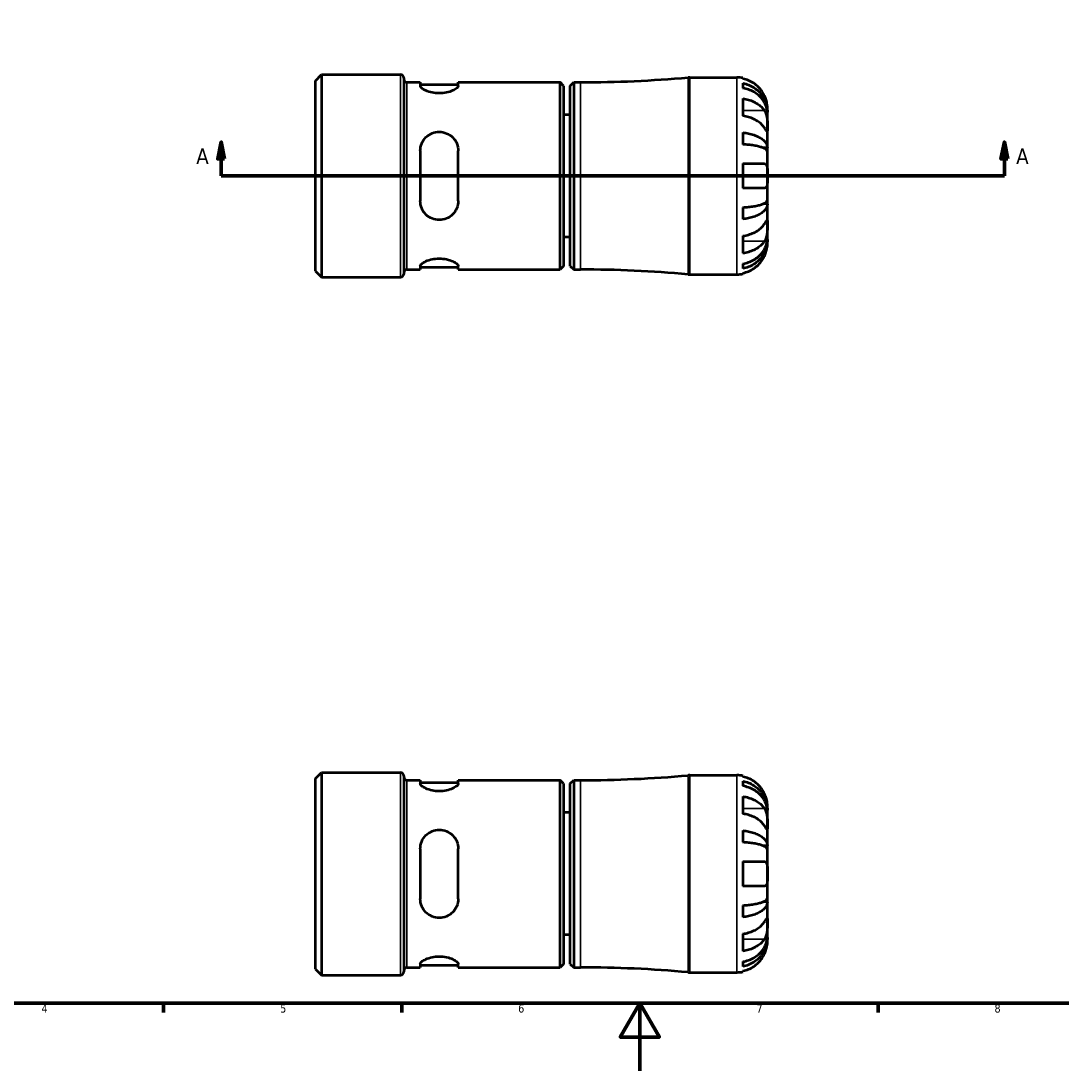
# Model space of a CAD drawing. Header units: millimetres. Extents: x -67 to 905, y -30 to 594.
# Tile 2 of 5: x 238 to 545, y 0 to 309. Entities that reach past the tile are written whole.
import ezdxf

# ---------------------------------------------------------------- set-up
doc = ezdxf.new("R2010")
doc.units = ezdxf.units.MM
for name, color, linetype, lineweight in [('Border (ANSI)', 7, 'Continuous', 70), ('Section Line (ANSI)', 7, 'Continuous', 70), ('Visible (ANSI)', 7, 'Continuous', 50), ('Visible Narrow (ANSI)', 7, 'Continuous', 35)]:
    doc.layers.add(name, color=color, linetype=linetype, lineweight=lineweight)
doc.styles.add('Label Text (ANSI)', font='tahoma.ttf')
doc.styles.add('Note Text (ANSI)', font='tahoma.ttf')

# ---------------------------------------------------------------- blocks, each defined once
blk = doc.blocks.new('Borders Default Border')
at = {"layer": 'Border (ANSI)'}
for p, q in [((280.33, 20), (280.33, 17.2)), ((350.42, 20), (350.42, 17.2)), ((490.58, 20), (490.58, 17.2))]:
    blk.add_line(p, q, dxfattribs=at)
at = {"layer": 'Border (ANSI)', "flags": 128}
for points in [[(20, 20), (20, 574), (821, 574), (821, 20), (20, 20)], [(420.5, 0), (420.5, 20), (414.73, 10), (426.27, 10), (420.5, 20)]]:
    blk.add_lwpolyline(points, dxfattribs=at)
at = {"layer": 'Border (ANSI)', "color": 5, "true_color": 0x0000ff, "char_height": 2.4, "attachment_point": 7, "style": 'Note Text (ANSI)'}
for s, insert in [('4', (244.45, 17.2)), ('5', (314.67, 17.15)), ('6', (384.69, 17.15)), ('7', (454.8, 17.2)), ('8', (524.84, 17.15))]:
    blk.add_mtext(s, dxfattribs=dict(at, insert=insert))
blk = doc.blocks.new('2dTransSection0')
at = {"layer": 'Section Line (ANSI)', "linetype": 'Continuous'}
for p, q in [((297.32, 273.43), (296.32, 268.43)), ((297.32, 268.43), (297.32, 273.43)), ((298.32, 268.43), (297.32, 273.43)), ((527.74, 273.43), (526.74, 268.43)), ((527.74, 268.43), (527.74, 273.43)), ((528.74, 268.43), (527.74, 273.43)), ((296.32, 268.43), (298.32, 268.43)), ((297.32, 263.43), (297.32, 268.43)), ((526.74, 268.43), (528.74, 268.43)), ((527.74, 263.43), (527.74, 268.43)), ((297.32, 263.43), (306.26, 263.43)), ((518.81, 263.43), (527.74, 263.43))]:
    blk.add_line(p, q, dxfattribs=at)
at = {"layer": 'Section Line (ANSI)'}
blk.add_line((297.32, 263.43), (527.74, 263.43), dxfattribs=at)
at = {"layer": 'Section Line (ANSI)', "linetype": 'Continuous', "flags": 128}
for points in [[(298.32, 268.43), (297.32, 273.43), (296.32, 268.43), (298.32, 268.43)], [(528.74, 268.43), (527.74, 273.43), (526.74, 268.43), (528.74, 268.43)]]:
    blk.add_lwpolyline(points, dxfattribs=at)
at = {"layer": 'Section Line (ANSI)'}
for points in [[(298.32, 268.43), (297.32, 273.43), (296.32, 268.43), (298.32, 268.43)], [(528.74, 268.43), (527.74, 273.43), (526.74, 268.43), (528.74, 268.43)]]:
    blk.add_solid(points, dxfattribs=at)
at = {"layer": 'Section Line (ANSI)', "char_height": 4.57, "attachment_point": 7, "style": 'Label Text (ANSI)'}
for insert in [(289.96, 266.93), (531.21, 266.93)]:
    blk.add_mtext('A', dxfattribs=dict(at, insert=insert))

msp = doc.modelspace()

# ---------------------------------------------------------------- linework, layer by layer
at = {"layer": 'Visible (ANSI)'}
for p, q in [((325.0315, 291.446), (326.82, 293.2344)), ((325.0315, 235.4088), (325.0315, 291.446)), ((326.82, 293.2344), (350.1065, 293.2344)), ((326.82, 293.2344), (326.82, 233.6204)), ((351.0315, 292.3094), (351.0315, 234.5454)), ((351.9565, 290.9774), (355.8765, 290.9774)), ((355.8765, 290.9774), (355.8765, 289.9761)), ((367.0765, 290.9774), (397.0365, 290.9774)), ((367.0765, 289.9761), (367.0765, 290.9774)), ((397.0365, 235.8774), (397.0365, 290.9774)), ((398.0365, 289.9774), (397.0365, 290.9774)), ((400.0315, 289.9774), (401.0315, 290.9774)), ((401.0315, 290.9774), (401.0315, 235.8774)), ((401.0315, 290.9774), (403.0315, 290.9774)), ((435.1941, 292.4274), (449.0315, 292.4274)), ((450.8315, 292.2455), (450.8315, 292.0198)), ((450.8315, 290.7121), (450.8315, 289.2792)), ((355.8765, 290.3374), (367.0765, 290.3374)), ((398.0365, 289.9774), (398.0365, 236.8774)), ((400.0315, 236.8774), (400.0315, 289.9774)), ((450.8315, 286.1909), (450.8315, 281.0997)), ((400.0315, 281.4274), (398.0365, 281.4274)), ((458.0315, 282.1404), (458.0138, 282.1404)), ((458.0315, 282.1404), (458.0315, 283.4274)), ((458.0315, 281.6506), (458.0315, 282.1404)), ((458.0315, 277.5695), (458.0315, 281.6506)), ((450.8315, 276.162), (450.8315, 272.7026)), ((458.0315, 271.6684), (458.0315, 277.5695)), ((355.8765, 270.7874), (355.8765, 256.0674)), ((367.0765, 256.0674), (367.0765, 270.7874)), ((458.0315, 271.6684), (456.7062, 271.6684)), ((458.0315, 270.4858), (458.0315, 271.6684)), ((458.0315, 263.4274), (458.0315, 270.4858)), ((450.8315, 267.0274), (450.8315, 259.8274)), ((450.8315, 267.0274), (457.1556, 267.0274)), ((458.0315, 256.3689), (458.0315, 263.4274)), ((457.1556, 259.8274), (450.8315, 259.8274)), ((450.8315, 254.1521), (450.8315, 250.6928)), ((458.0315, 255.1863), (456.7062, 255.1863)), ((458.0315, 255.1863), (458.0315, 256.3689)), ((458.0315, 249.2852), (458.0315, 255.1863)), ((458.0315, 245.2042), (458.0315, 249.2852)), ((400.0315, 245.4274), (398.0365, 245.4274)), ((450.8315, 245.7551), (450.8315, 240.6639)), ((458.0315, 244.7143), (458.0138, 244.7143)), ((458.0315, 244.7143), (458.0315, 245.2042)), ((458.0315, 243.4274), (458.0315, 244.7143)), ((325.0315, 235.4088), (326.82, 233.6204)), ((351.9565, 235.8774), (355.8765, 235.8774)), ((355.8765, 236.8787), (355.8765, 235.8774)), ((355.8765, 236.5174), (367.0765, 236.5174)), ((367.0765, 235.8774), (367.0765, 236.8787)), ((367.0765, 235.8774), (397.0365, 235.8774)), ((398.0365, 236.8774), (397.0365, 235.8774)), ((400.0315, 236.8774), (401.0315, 235.8774)), ((401.0315, 235.8774), (403.0315, 235.8774)), ((450.8315, 237.5756), (450.8315, 236.1426)), ((326.82, 233.6204), (350.1065, 233.6204)), ((435.1941, 234.4274), (449.0315, 234.4274)), ((450.8315, 234.835), (450.8315, 234.6092)), ((325.0315, 86.0474), (326.82, 87.8358)), ((326.82, 87.8358), (350.1065, 87.8358)), ((326.82, 87.8358), (326.82, 28.2218)), ((351.0315, 86.9108), (351.0315, 29.1468)), ((435.1941, 87.0288), (449.0315, 87.0288)), ((450.8315, 86.847), (450.8315, 86.6212)), ((325.0315, 30.0102), (325.0315, 86.0474)), ((351.9565, 85.5788), (355.8765, 85.5788)), ((355.8765, 85.5788), (355.8765, 84.5775)), ((355.8765, 84.9388), (367.0765, 84.9388)), ((367.0765, 85.5788), (397.0365, 85.5788)), ((367.0765, 84.5775), (367.0765, 85.5788)), ((397.0365, 30.4788), (397.0365, 85.5788)), ((398.0365, 84.5788), (397.0365, 85.5788)), ((398.0365, 84.5788), (398.0365, 31.4788)), ((400.0315, 84.5788), (401.0315, 85.5788)), ((400.0315, 31.4788), (400.0315, 84.5788)), ((401.0315, 85.5788), (401.0315, 30.4788)), ((401.0315, 85.5788), (403.0315, 85.5788)), ((450.8315, 85.3135), (450.8315, 83.8806)), ((450.8315, 80.7923), (450.8315, 75.7011)), ((458.0315, 76.7418), (458.0315, 78.0288)), ((400.0315, 76.0288), (398.0365, 76.0288)), ((458.0315, 76.7418), (458.0138, 76.7418)), ((458.0315, 76.252), (458.0315, 76.7418)), ((458.0315, 72.1709), (458.0315, 76.252)), ((458.0315, 66.2698), (458.0315, 72.1709)), ((450.8315, 70.7634), (450.8315, 67.304)), ((355.8765, 65.3888), (355.8765, 50.6688)), ((367.0765, 50.6688), (367.0765, 65.3888)), ((458.0315, 66.2698), (456.7062, 66.2698)), ((458.0315, 65.0873), (458.0315, 66.2698)), ((458.0315, 58.0288), (458.0315, 65.0873)), ((450.8315, 61.6288), (450.8315, 54.4288)), ((450.8315, 61.6288), (457.1556, 61.6288)), ((458.0315, 50.9703), (458.0315, 58.0288)), ((457.1556, 54.4288), (450.8315, 54.4288)), ((458.0315, 49.7878), (456.7062, 49.7878)), ((458.0315, 49.7878), (458.0315, 50.9703)), ((458.0315, 43.8867), (458.0315, 49.7878)), ((450.8315, 48.7535), (450.8315, 45.2942)), ((458.0315, 39.8056), (458.0315, 43.8867)), ((450.8315, 40.3565), (450.8315, 35.2653)), ((400.0315, 40.0288), (398.0365, 40.0288)), ((458.0315, 39.3157), (458.0138, 39.3157)), ((458.0315, 39.3157), (458.0315, 39.8056)), ((458.0315, 38.0288), (458.0315, 39.3157)), ((355.8765, 31.4801), (355.8765, 30.4788)), ((355.8765, 31.1188), (367.0765, 31.1188)), ((367.0765, 30.4788), (367.0765, 31.4801)), ((398.0365, 31.4788), (397.0365, 30.4788)), ((400.0315, 31.4788), (401.0315, 30.4788)), ((450.8315, 32.177), (450.8315, 30.7441)), ((325.0315, 30.0102), (326.82, 28.2218)), ((326.82, 28.2218), (350.1065, 28.2218)), ((351.9565, 30.4788), (355.8765, 30.4788)), ((367.0765, 30.4788), (397.0365, 30.4788)), ((401.0315, 30.4788), (403.0315, 30.4788)), ((435.1941, 29.0288), (449.0315, 29.0288)), ((450.8315, 29.4364), (450.8315, 29.2106))]:
    msp.add_line(p, q, dxfattribs=at)
for centre, radius, start, end in [((350.1065, 292.3094), 0.925, 0, 90), ((351.9565, 291.9024), 0.925, 180, 270), ((403.0315, 642.6024), 351.625, 270, 275.162691), ((435.1941, 286.6274), 5.8, 90, 95.162691), ((449.0315, 283.4274), 9, 78.463041, 90), ((351.9565, 234.9524), 0.925, 90, 180), ((403.0315, -115.7476), 351.625, 84.837309, 90), ((350.1065, 234.5454), 0.925, 270, 0), ((435.1941, 240.2274), 5.8, 264.837309, 270), ((449.0315, 243.4274), 9, 270, 281.536959), ((350.1065, 86.9108), 0.925, 0, 90), ((403.0315, 437.2038), 351.625, 270, 275.162691), ((435.1941, 81.2288), 5.8, 90, 95.162691), ((449.0315, 78.0288), 9, 78.463041, 90), ((351.9565, 86.5038), 0.925, 180, 270), ((350.1065, 29.1468), 0.925, 270, 0), ((351.9565, 29.5538), 0.925, 90, 180), ((403.0315, -321.1462), 351.625, 84.837309, 90), ((435.1941, 34.8288), 5.8, 264.837309, 270), ((449.0315, 38.0288), 9, 270, 281.536959)]:
    msp.add_arc(centre, radius, start, end, dxfattribs=at)
for points, knots in [([(457.1556, 287.0274), (456.9729, 287.415), (456.7533, 287.8077), (456.1678, 288.6896), (455.7761, 289.1619), (454.9893, 289.9526), (454.5224, 290.3443), (453.5162, 291.02), (452.977, 291.304), (451.9671, 291.7241), (451.4061, 291.9016), (450.8315, 292.0198)], [4.427884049, 4.427884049, 4.427884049, 4.427884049, 4.551246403, 4.551246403, 4.719132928, 4.719132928, 4.885869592, 4.885869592, 5.052606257, 5.052606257, 5.214004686, 5.214004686, 5.214004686, 5.214004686]), ([(450.8315, 290.7121), (451.4087, 290.5977), (451.9724, 290.4256), (452.9846, 290.0191), (453.5239, 289.7449), (454.5307, 289.0925), (454.998, 288.7143), (455.7839, 287.9521), (456.1746, 287.4978), (456.8483, 286.5195), (457.1312, 285.9956), (457.5575, 284.9972), (457.7396, 284.4305), (457.9767, 283.2727), (458.0315, 282.6816), (458.0315, 282.1404)], [0.17074605, 0.17074605, 0.17074605, 0.17074605, 0.33284003, 0.33284003, 0.49949435, 0.49949435, 0.66614868, 0.66614868, 0.83320875, 0.83320875, 1.00026882, 1.00026882, 1.16797277, 1.16797277, 1.33567673, 1.33567673, 1.33567673, 1.33567673]), ([(367.0765, 289.9761), (367.0765, 289.7753), (366.9284, 289.5289), (366.3382, 289.0143), (365.8966, 288.7473), (364.9004, 288.3076), (364.2874, 288.1017), (362.9293, 287.8159), (362.1834, 287.7387), (361.4765, 287.7387), (360.7697, 287.7387), (360.0238, 287.8159), (358.6657, 288.1017), (358.0527, 288.3076), (357.0565, 288.7473), (356.6148, 289.0143), (356.0247, 289.5289), (355.8765, 289.7753), (355.8765, 289.9761)], [-0.87498139, -0.87498139, -0.87498139, -0.87498139, -0.64955562, -0.64955562, -0.42412985, -0.42412985, -0.21206492, -0.21206492, 0, 0, 0, 0.21206492, 0.21206492, 0.42412985, 0.42412985, 0.64955562, 0.64955562, 0.87498139, 0.87498139, 0.87498139, 0.87498139]), ([(458.0315, 281.6506), (458.0315, 282.1322), (457.9767, 282.6583), (457.7396, 283.6887), (457.5575, 284.193), (457.1312, 285.0816), (456.8483, 285.5479), (456.1746, 286.4185), (455.7839, 286.8229), (454.998, 287.5012), (454.5307, 287.8378), (453.5239, 288.4184), (452.9846, 288.6624), (451.9724, 289.0242), (451.4087, 289.1774), (450.8315, 289.2792)], [4.0142509, 4.0142509, 4.0142509, 4.0142509, 4.18195485, 4.18195485, 4.34965881, 4.34965881, 4.51671888, 4.51671888, 4.68377895, 4.68377895, 4.85043327, 4.85043327, 5.01708759, 5.01708759, 5.17918157, 5.17918157, 5.17918157, 5.17918157]), ([(450.8315, 286.1909), (451.4061, 286.1073), (451.9671, 285.9817), (452.977, 285.6847), (453.5162, 285.4839), (454.5224, 285.0061), (454.9893, 284.7291), (455.7761, 284.17), (456.1678, 283.836), (456.7533, 283.2124), (456.9729, 282.9348), (457.1556, 282.6607)], [0.170753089, 0.170753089, 0.170753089, 0.170753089, 0.332151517, 0.332151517, 0.498888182, 0.498888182, 0.665624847, 0.665624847, 0.833511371, 0.833511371, 0.956873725, 0.956873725, 0.956873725, 0.956873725]), ([(458.0315, 283.4274), (458.0315, 283.4274), (458.0318, 283.4631), (458.0294, 283.6113), (458.0264, 283.7304), (458, 284.1141), (457.9683, 284.4148), (457.8546, 285.017), (457.7924, 285.2834), (457.6595, 285.743), (457.6006, 285.9259), (457.4742, 286.2804), (457.4081, 286.4508), (457.2794, 286.7572), (457.219, 286.8929), (457.1556, 287.0274)], [0, 0, 0, 0, 0.087833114, 0.087833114, 0.184354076, 0.184354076, 0.322797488, 0.322797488, 0.417544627, 0.417544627, 0.477749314, 0.477749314, 0.532762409, 0.532762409, 0.576812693, 0.576812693, 0.576812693, 0.576812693]), ([(457.1556, 282.6607), (457.2146, 282.572), (457.2712, 282.478), (457.4217, 282.2001), (457.5087, 282.0056), (457.6649, 281.5787), (457.7325, 281.3473), (457.8663, 280.7671), (457.92, 280.4145), (458.0015, 279.6079), (458.0184, 279.1627), (458.0333, 278.3057), (458.0315, 277.906), (458.0315, 277.5695)], [-0.580048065, -0.580048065, -0.580048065, -0.580048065, -0.538452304, -0.538452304, -0.463837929, -0.463837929, -0.386263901, -0.386263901, -0.278402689, -0.278402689, -0.142779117, -0.142779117, 0, 0, 0, 0]), ([(457.1556, 277.5695), (456.9729, 277.8436), (456.7533, 278.1213), (456.1678, 278.7449), (455.7761, 279.0789), (454.9893, 279.638), (454.5224, 279.9149), (453.5162, 280.3927), (452.977, 280.5935), (451.9671, 280.8906), (451.4061, 281.0161), (450.8315, 281.0997)], [4.427884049, 4.427884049, 4.427884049, 4.427884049, 4.551246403, 4.551246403, 4.719132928, 4.719132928, 4.885869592, 4.885869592, 5.052606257, 5.052606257, 5.214004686, 5.214004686, 5.214004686, 5.214004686]), ([(355.8765, 270.7874), (355.8765, 271.5115), (356.0247, 272.274), (356.6148, 273.6678), (357.0565, 274.2997), (358.0527, 275.2697), (358.6657, 275.6862), (360.0238, 276.2453), (360.7697, 276.3874), (362.1965, 276.3874), (362.955, 276.24), (364.3319, 275.6622), (364.9513, 275.2323), (365.9338, 274.2497), (366.3619, 273.6243), (366.9334, 272.2492), (367.0765, 271.4989), (367.0765, 270.7874)], [0.85184863, 0.85184863, 0.85184863, 0.85184863, 1.0772744, 1.0772744, 1.30270017, 1.30270017, 1.51476509, 1.51476509, 1.72683002, 1.72683002, 1.94283147, 1.94283147, 2.15883293, 2.15883293, 2.38034318, 2.38034318, 2.60185344, 2.60185344, 2.60185344, 2.60185344]), ([(450.8315, 276.162), (451.4087, 276.102), (451.9724, 276.0118), (452.9846, 275.7987), (453.5239, 275.655), (454.5307, 275.313), (454.998, 275.1147), (455.7839, 274.7151), (456.1746, 274.4769), (456.8483, 273.9641), (457.1312, 273.6894), (457.5575, 273.166), (457.7396, 272.869), (457.9767, 272.262), (458.0315, 271.9521), (458.0315, 271.6684)], [0.17074605, 0.17074605, 0.17074605, 0.17074605, 0.33284003, 0.33284003, 0.49949435, 0.49949435, 0.66614868, 0.66614868, 0.83320875, 0.83320875, 1.00026882, 1.00026882, 1.16797277, 1.16797277, 1.33567673, 1.33567673, 1.33567673, 1.33567673]), ([(458.0315, 277.5695), (458.0315, 277.3862), (458.0317, 277.2233), (458.0302, 276.9343), (458.0284, 276.8124), (458.0132, 276.5906), (457.9953, 276.5218), (457.9191, 276.5097), (457.8636, 276.5597), (457.7263, 276.7315), (457.6584, 276.8261), (457.501, 277.0536), (457.4131, 277.1842), (457.2646, 277.406), (457.2112, 277.4861), (457.1556, 277.5695)], [0, 0, 0, 0, 0.077749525, 0.077749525, 0.160819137, 0.160819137, 0.277837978, 0.277837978, 0.388289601, 0.388289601, 0.465429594, 0.465429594, 0.540354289, 0.540354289, 0.57953204, 0.57953204, 0.57953204, 0.57953204]), ([(458.0315, 270.4858), (458.0315, 270.6258), (457.9767, 270.7787), (457.7396, 271.0781), (457.5575, 271.2246), (457.1312, 271.4829), (456.8483, 271.6183), (456.1746, 271.8713), (455.7839, 271.9888), (454.998, 272.186), (454.5307, 272.2838), (453.5239, 272.4525), (452.9846, 272.5234), (451.9724, 272.6285), (451.4087, 272.673), (450.8315, 272.7026)], [4.0142509, 4.0142509, 4.0142509, 4.0142509, 4.18195485, 4.18195485, 4.34965881, 4.34965881, 4.51671888, 4.51671888, 4.68377895, 4.68377895, 4.85043327, 4.85043327, 5.01708759, 5.01708759, 5.17918157, 5.17918157, 5.17918157, 5.17918157]), ([(457.1556, 267.0274), (457.223, 267.0274), (457.2871, 267.0188), (457.4369, 266.9753), (457.5175, 266.9299), (457.6663, 266.7921), (457.7321, 266.697), (457.8659, 266.4064), (457.9202, 266.1884), (458.0017, 265.6063), (458.0184, 265.2277), (458.0334, 264.3735), (458.0315, 263.9026), (458.0315, 263.4274)], [-0.576476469, -0.576476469, -0.576476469, -0.576476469, -0.529686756, -0.529686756, -0.460540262, -0.460540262, -0.385624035, -0.385624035, -0.277308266, -0.277308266, -0.142580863, -0.142580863, 0, 0, 0, 0]), ([(458.0315, 263.4274), (458.0315, 263.1471), (458.0318, 262.8678), (458.0298, 262.2995), (458.0272, 262.0144), (458.0049, 261.3362), (457.9765, 260.9739), (457.8695, 260.4713), (457.8095, 260.3011), (457.6711, 260.0699), (457.6022, 259.9934), (457.4425, 259.8809), (457.3517, 259.8467), (457.2208, 259.8294), (457.1886, 259.8274), (457.1556, 259.8274)], [-2.499132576, -2.499132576, -2.499132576, -2.499132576, -2.415054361, -2.415054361, -2.323847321, -2.323847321, -2.184114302, -2.184114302, -2.086747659, -2.086747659, -2.014406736, -2.014406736, -1.939942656, -1.939942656, -1.916375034, -1.916375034, -1.916375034, -1.916375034]), ([(367.0765, 256.0674), (367.0765, 255.3433), (366.9284, 254.5808), (366.3382, 253.187), (365.8966, 252.5551), (364.9004, 251.585), (364.2874, 251.1685), (362.9293, 250.6095), (362.1834, 250.4674), (361.4765, 250.4674), (360.7697, 250.4674), (360.0238, 250.6095), (358.6657, 251.1685), (358.0527, 251.585), (357.0565, 252.5551), (356.6148, 253.187), (356.0247, 254.5808), (355.8765, 255.3433), (355.8765, 256.0674)], [-0.87498139, -0.87498139, -0.87498139, -0.87498139, -0.64955562, -0.64955562, -0.42412985, -0.42412985, -0.21206492, -0.21206492, 0, 0, 0, 0.21206492, 0.21206492, 0.42412985, 0.42412985, 0.64955562, 0.64955562, 0.87498139, 0.87498139, 0.87498139, 0.87498139]), ([(450.8315, 254.1521), (451.4087, 254.1817), (451.9724, 254.2262), (452.9846, 254.3313), (453.5239, 254.4022), (454.5307, 254.571), (454.998, 254.6688), (455.7839, 254.8659), (456.1746, 254.9834), (456.8483, 255.2364), (457.1312, 255.3719), (457.5575, 255.6301), (457.7396, 255.7766), (457.9767, 256.0761), (458.0315, 256.2289), (458.0315, 256.3689)], [0.17074605, 0.17074605, 0.17074605, 0.17074605, 0.33284003, 0.33284003, 0.49949435, 0.49949435, 0.66614868, 0.66614868, 0.83320875, 0.83320875, 1.00026882, 1.00026882, 1.16797277, 1.16797277, 1.33567673, 1.33567673, 1.33567673, 1.33567673]), ([(458.0315, 255.1863), (458.0315, 254.9026), (457.9767, 254.5927), (457.7396, 253.9858), (457.5575, 253.6887), (457.1312, 253.1653), (456.8483, 252.8907), (456.1746, 252.3778), (455.7839, 252.1396), (454.998, 251.7401), (454.5307, 251.5418), (453.5239, 251.1998), (452.9846, 251.056), (451.9724, 250.8429), (451.4087, 250.7527), (450.8315, 250.6928)], [4.0142509, 4.0142509, 4.0142509, 4.0142509, 4.18195485, 4.18195485, 4.34965881, 4.34965881, 4.51671888, 4.51671888, 4.68377895, 4.68377895, 4.85043327, 4.85043327, 5.01708759, 5.01708759, 5.17918157, 5.17918157, 5.17918157, 5.17918157]), ([(457.1556, 249.2852), (457.2146, 249.3739), (457.2712, 249.4587), (457.4217, 249.6833), (457.5087, 249.8124), (457.6649, 250.0379), (457.7325, 250.1316), (457.8663, 250.2975), (457.92, 250.3449), (458.0015, 250.332), (458.0184, 250.2406), (458.0333, 249.888), (458.0315, 249.6218), (458.0315, 249.2852)], [-0.580048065, -0.580048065, -0.580048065, -0.580048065, -0.538452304, -0.538452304, -0.463837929, -0.463837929, -0.386263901, -0.386263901, -0.278402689, -0.278402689, -0.142779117, -0.142779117, 0, 0, 0, 0]), ([(450.8315, 245.7551), (451.4061, 245.8386), (451.9671, 245.9642), (452.977, 246.2612), (453.5162, 246.462), (454.5224, 246.9398), (454.9893, 247.2168), (455.7761, 247.7759), (456.1678, 248.1099), (456.7533, 248.7335), (456.9729, 249.0111), (457.1556, 249.2852)], [0.170753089, 0.170753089, 0.170753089, 0.170753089, 0.332151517, 0.332151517, 0.498888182, 0.498888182, 0.665624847, 0.665624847, 0.833511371, 0.833511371, 0.956873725, 0.956873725, 0.956873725, 0.956873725]), ([(458.0315, 249.2852), (458.0315, 249.102), (458.0317, 248.8995), (458.0302, 248.4481), (458.0284, 248.1986), (458.0132, 247.5703), (457.9953, 247.185), (457.9191, 246.4312), (457.8636, 246.0703), (457.7263, 245.485), (457.6584, 245.2557), (457.501, 244.8309), (457.4131, 244.6367), (457.2646, 244.3657), (457.2112, 244.2775), (457.1556, 244.1941)], [0, 0, 0, 0, 0.077749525, 0.077749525, 0.160819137, 0.160819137, 0.277837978, 0.277837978, 0.388289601, 0.388289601, 0.465429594, 0.465429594, 0.540354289, 0.540354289, 0.57953204, 0.57953204, 0.57953204, 0.57953204]), ([(450.8315, 237.5756), (451.4087, 237.6774), (451.9724, 237.8305), (452.9846, 238.1923), (453.5239, 238.4363), (454.5307, 239.0169), (454.998, 239.3536), (455.7839, 240.0319), (456.1746, 240.4362), (456.8483, 241.3069), (457.1312, 241.7732), (457.5575, 242.6617), (457.7396, 243.166), (457.9767, 244.1964), (458.0315, 244.7225), (458.0315, 245.2042)], [0.17074605, 0.17074605, 0.17074605, 0.17074605, 0.33284003, 0.33284003, 0.49949435, 0.49949435, 0.66614868, 0.66614868, 0.83320875, 0.83320875, 1.00026882, 1.00026882, 1.16797277, 1.16797277, 1.33567673, 1.33567673, 1.33567673, 1.33567673]), ([(458.0315, 244.7143), (458.0315, 244.1731), (457.9767, 243.582), (457.7396, 242.4242), (457.5575, 241.8576), (457.1312, 240.8592), (456.8483, 240.3353), (456.1746, 239.357), (455.7839, 238.9026), (454.998, 238.1404), (454.5307, 237.7622), (453.5239, 237.1098), (452.9846, 236.8356), (451.9724, 236.4291), (451.4087, 236.257), (450.8315, 236.1426)], [4.0142509, 4.0142509, 4.0142509, 4.0142509, 4.18195485, 4.18195485, 4.34965881, 4.34965881, 4.51671888, 4.51671888, 4.68377895, 4.68377895, 4.85043327, 4.85043327, 5.01708759, 5.01708759, 5.17918157, 5.17918157, 5.17918157, 5.17918157]), ([(457.1556, 244.1941), (456.9729, 243.9199), (456.7533, 243.6423), (456.1678, 243.0187), (455.7761, 242.6847), (454.9893, 242.1256), (454.5224, 241.8487), (453.5162, 241.3709), (452.977, 241.17), (451.9671, 240.873), (451.4061, 240.7475), (450.8315, 240.6639)], [4.427884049, 4.427884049, 4.427884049, 4.427884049, 4.551246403, 4.551246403, 4.719132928, 4.719132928, 4.885869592, 4.885869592, 5.052606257, 5.052606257, 5.214004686, 5.214004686, 5.214004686, 5.214004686]), ([(457.1556, 239.8274), (457.223, 239.9704), (457.2871, 240.1148), (457.4369, 240.4743), (457.5175, 240.6887), (457.6663, 241.1297), (457.7321, 241.3537), (457.8659, 241.8795), (457.9202, 242.1655), (458.0017, 242.728), (458.0184, 242.9771), (458.0334, 243.3332), (458.0315, 243.4274), (458.0315, 243.4274)], [-0.576476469, -0.576476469, -0.576476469, -0.576476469, -0.529686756, -0.529686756, -0.460540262, -0.460540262, -0.385624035, -0.385624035, -0.277308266, -0.277308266, -0.142580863, -0.142580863, 0, 0, 0, 0]), ([(355.8765, 236.8787), (355.8765, 237.0794), (356.0247, 237.3258), (356.6148, 237.8405), (357.0565, 238.1075), (358.0527, 238.5471), (358.6657, 238.753), (360.0238, 239.0388), (360.7697, 239.116), (362.1965, 239.116), (362.955, 239.0359), (364.3319, 238.741), (364.9513, 238.529), (365.9338, 238.0862), (366.3619, 237.8234), (366.9334, 237.3177), (367.0765, 237.0759), (367.0765, 236.8787)], [0.85184863, 0.85184863, 0.85184863, 0.85184863, 1.0772744, 1.0772744, 1.30270017, 1.30270017, 1.51476509, 1.51476509, 1.72683002, 1.72683002, 1.94283147, 1.94283147, 2.15883293, 2.15883293, 2.38034318, 2.38034318, 2.60185344, 2.60185344, 2.60185344, 2.60185344]), ([(450.8315, 234.835), (451.4061, 234.9531), (451.9671, 235.1307), (452.977, 235.5507), (453.5162, 235.8348), (454.5224, 236.5105), (454.9893, 236.9021), (455.7761, 237.6928), (456.1678, 238.1652), (456.7533, 239.0471), (456.9729, 239.4397), (457.1556, 239.8274)], [0.170753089, 0.170753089, 0.170753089, 0.170753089, 0.332151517, 0.332151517, 0.498888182, 0.498888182, 0.665624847, 0.665624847, 0.833511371, 0.833511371, 0.956873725, 0.956873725, 0.956873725, 0.956873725]), ([(457.1556, 81.6288), (456.9729, 82.0165), (456.7533, 82.4091), (456.1678, 83.291), (455.7761, 83.7634), (454.9893, 84.554), (454.5224, 84.9457), (453.5162, 85.6214), (452.977, 85.9054), (451.9671, 86.3255), (451.4061, 86.503), (450.8315, 86.6212)], [4.427884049, 4.427884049, 4.427884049, 4.427884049, 4.551246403, 4.551246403, 4.719132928, 4.719132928, 4.885869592, 4.885869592, 5.052606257, 5.052606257, 5.214004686, 5.214004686, 5.214004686, 5.214004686]), ([(367.0765, 84.5775), (367.0765, 84.3767), (366.9284, 84.1304), (366.3382, 83.6157), (365.8966, 83.3487), (364.9004, 82.9091), (364.2874, 82.7031), (362.9293, 82.4174), (362.1834, 82.3401), (361.4765, 82.3401), (360.7697, 82.3401), (360.0238, 82.4174), (358.6657, 82.7031), (358.0527, 82.9091), (357.0565, 83.3487), (356.6148, 83.6157), (356.0247, 84.1304), (355.8765, 84.3767), (355.8765, 84.5775)], [-0.87498139, -0.87498139, -0.87498139, -0.87498139, -0.64955562, -0.64955562, -0.42412985, -0.42412985, -0.21206492, -0.21206492, 0, 0, 0, 0.21206492, 0.21206492, 0.42412985, 0.42412985, 0.64955562, 0.64955562, 0.87498139, 0.87498139, 0.87498139, 0.87498139]), ([(450.8315, 85.3135), (451.4087, 85.1991), (451.9724, 85.027), (452.9846, 84.6205), (453.5239, 84.3464), (454.5307, 83.6939), (454.998, 83.3157), (455.7839, 82.5535), (456.1746, 82.0992), (456.8483, 81.1209), (457.1312, 80.597), (457.5575, 79.5986), (457.7396, 79.0319), (457.9767, 77.8742), (458.0315, 77.283), (458.0315, 76.7418)], [0.17074605, 0.17074605, 0.17074605, 0.17074605, 0.33284003, 0.33284003, 0.49949435, 0.49949435, 0.66614868, 0.66614868, 0.83320875, 0.83320875, 1.00026882, 1.00026882, 1.16797277, 1.16797277, 1.33567673, 1.33567673, 1.33567673, 1.33567673]), ([(458.0315, 76.252), (458.0315, 76.7337), (457.9767, 77.2597), (457.7396, 78.2901), (457.5575, 78.7944), (457.1312, 79.683), (456.8483, 80.1493), (456.1746, 81.0199), (455.7839, 81.4243), (454.998, 82.1026), (454.5307, 82.4392), (453.5239, 83.0199), (452.9846, 83.2639), (451.9724, 83.6256), (451.4087, 83.7788), (450.8315, 83.8806)], [4.0142509, 4.0142509, 4.0142509, 4.0142509, 4.18195485, 4.18195485, 4.34965881, 4.34965881, 4.51671888, 4.51671888, 4.68377895, 4.68377895, 4.85043327, 4.85043327, 5.01708759, 5.01708759, 5.17918157, 5.17918157, 5.17918157, 5.17918157]), ([(450.8315, 80.7923), (451.4061, 80.7087), (451.9671, 80.5831), (452.977, 80.2861), (453.5162, 80.0853), (454.5224, 79.6075), (454.9893, 79.3305), (455.7761, 78.7715), (456.1678, 78.4375), (456.7533, 77.8138), (456.9729, 77.5362), (457.1556, 77.2621)], [0.170753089, 0.170753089, 0.170753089, 0.170753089, 0.332151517, 0.332151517, 0.498888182, 0.498888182, 0.665624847, 0.665624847, 0.833511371, 0.833511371, 0.956873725, 0.956873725, 0.956873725, 0.956873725]), ([(458.0315, 78.0288), (458.0315, 78.0288), (458.0318, 78.0615), (458.0298, 78.1965), (458.0272, 78.3039), (458.0049, 78.6619), (457.9765, 78.9546), (457.8695, 79.5494), (457.8095, 79.8166), (457.6711, 80.3092), (457.6022, 80.5249), (457.4425, 80.9682), (457.3517, 81.1939), (457.2208, 81.4883), (457.1886, 81.5587), (457.1556, 81.6288)], [-2.499132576, -2.499132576, -2.499132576, -2.499132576, -2.415054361, -2.415054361, -2.323847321, -2.323847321, -2.184114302, -2.184114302, -2.086747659, -2.086747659, -2.014406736, -2.014406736, -1.939942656, -1.939942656, -1.916375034, -1.916375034, -1.916375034, -1.916375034]), ([(457.1556, 77.2621), (457.2146, 77.1735), (457.2712, 77.0794), (457.4217, 76.8015), (457.5087, 76.607), (457.6649, 76.1801), (457.7325, 75.9487), (457.8663, 75.3685), (457.92, 75.0159), (458.0015, 74.2094), (458.0184, 73.7641), (458.0333, 72.9072), (458.0315, 72.5075), (458.0315, 72.1709)], [-0.580048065, -0.580048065, -0.580048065, -0.580048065, -0.538452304, -0.538452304, -0.463837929, -0.463837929, -0.386263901, -0.386263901, -0.278402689, -0.278402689, -0.142779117, -0.142779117, 0, 0, 0, 0]), ([(457.1556, 72.1709), (456.9729, 72.445), (456.7533, 72.7227), (456.1678, 73.3463), (455.7761, 73.6803), (454.9893, 74.2394), (454.5224, 74.5163), (453.5162, 74.9941), (452.977, 75.195), (451.9671, 75.492), (451.4061, 75.6175), (450.8315, 75.7011)], [4.427884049, 4.427884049, 4.427884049, 4.427884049, 4.551246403, 4.551246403, 4.719132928, 4.719132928, 4.885869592, 4.885869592, 5.052606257, 5.052606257, 5.214004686, 5.214004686, 5.214004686, 5.214004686]), ([(458.0315, 72.1709), (458.0315, 71.9877), (458.0317, 71.8247), (458.0302, 71.5357), (458.0284, 71.4138), (458.0132, 71.192), (457.9953, 71.1232), (457.9191, 71.1111), (457.8636, 71.1611), (457.7263, 71.3329), (457.6584, 71.4275), (457.501, 71.655), (457.4131, 71.7856), (457.2646, 72.0075), (457.2112, 72.0875), (457.1556, 72.1709)], [0, 0, 0, 0, 0.077749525, 0.077749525, 0.160819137, 0.160819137, 0.277837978, 0.277837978, 0.388289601, 0.388289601, 0.465429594, 0.465429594, 0.540354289, 0.540354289, 0.57953204, 0.57953204, 0.57953204, 0.57953204]), ([(355.8765, 65.3888), (355.8765, 66.1129), (356.0247, 66.8754), (356.6148, 68.2692), (357.0565, 68.9011), (358.0527, 69.8711), (358.6657, 70.2876), (360.0238, 70.8467), (360.7697, 70.9888), (362.1965, 70.9888), (362.955, 70.8415), (364.3319, 70.2636), (364.9513, 69.8337), (365.9338, 68.8511), (366.3619, 68.2257), (366.9334, 66.8506), (367.0765, 66.1003), (367.0765, 65.3888)], [0.85184863, 0.85184863, 0.85184863, 0.85184863, 1.0772744, 1.0772744, 1.30270017, 1.30270017, 1.51476509, 1.51476509, 1.72683002, 1.72683002, 1.94283147, 1.94283147, 2.15883293, 2.15883293, 2.38034318, 2.38034318, 2.60185344, 2.60185344, 2.60185344, 2.60185344]), ([(450.8315, 70.7634), (451.4087, 70.7034), (451.9724, 70.6132), (452.9846, 70.4001), (453.5239, 70.2564), (454.5307, 69.9144), (454.998, 69.7161), (455.7839, 69.3165), (456.1746, 69.0783), (456.8483, 68.5655), (457.1312, 68.2908), (457.5575, 67.7674), (457.7396, 67.4704), (457.9767, 66.8634), (458.0315, 66.5535), (458.0315, 66.2698)], [0.17074605, 0.17074605, 0.17074605, 0.17074605, 0.33284003, 0.33284003, 0.49949435, 0.49949435, 0.66614868, 0.66614868, 0.83320875, 0.83320875, 1.00026882, 1.00026882, 1.16797277, 1.16797277, 1.33567673, 1.33567673, 1.33567673, 1.33567673]), ([(458.0315, 65.0873), (458.0315, 65.2272), (457.9767, 65.3801), (457.7396, 65.6795), (457.5575, 65.8261), (457.1312, 66.0843), (456.8483, 66.2198), (456.1746, 66.4728), (455.7839, 66.5903), (454.998, 66.7874), (454.5307, 66.8852), (453.5239, 67.0539), (452.9846, 67.1248), (451.9724, 67.23), (451.4087, 67.2745), (450.8315, 67.304)], [4.0142509, 4.0142509, 4.0142509, 4.0142509, 4.18195485, 4.18195485, 4.34965881, 4.34965881, 4.51671888, 4.51671888, 4.68377895, 4.68377895, 4.85043327, 4.85043327, 5.01708759, 5.01708759, 5.17918157, 5.17918157, 5.17918157, 5.17918157]), ([(457.1556, 61.6288), (457.223, 61.6288), (457.2871, 61.6203), (457.4369, 61.5768), (457.5175, 61.5313), (457.6663, 61.3936), (457.7321, 61.2984), (457.8659, 61.0078), (457.9202, 60.7898), (458.0017, 60.2077), (458.0184, 59.8291), (458.0334, 58.975), (458.0315, 58.5041), (458.0315, 58.0288)], [-0.576476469, -0.576476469, -0.576476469, -0.576476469, -0.529686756, -0.529686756, -0.460540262, -0.460540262, -0.385624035, -0.385624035, -0.277308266, -0.277308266, -0.142580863, -0.142580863, 0, 0, 0, 0]), ([(458.0315, 58.0288), (458.0315, 57.7485), (458.0318, 57.4693), (458.0298, 56.9009), (458.0272, 56.6158), (458.0049, 55.9377), (457.9765, 55.5753), (457.8695, 55.0727), (457.8095, 54.9025), (457.6711, 54.6713), (457.6022, 54.5948), (457.4425, 54.4823), (457.3517, 54.4481), (457.2208, 54.4308), (457.1886, 54.4288), (457.1556, 54.4288)], [-2.499132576, -2.499132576, -2.499132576, -2.499132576, -2.415054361, -2.415054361, -2.323847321, -2.323847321, -2.184114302, -2.184114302, -2.086747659, -2.086747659, -2.014406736, -2.014406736, -1.939942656, -1.939942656, -1.916375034, -1.916375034, -1.916375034, -1.916375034]), ([(367.0765, 50.6688), (367.0765, 49.9447), (366.9284, 49.1822), (366.3382, 47.7884), (365.8966, 47.1565), (364.9004, 46.1864), (364.2874, 45.77), (362.9293, 45.2109), (362.1834, 45.0688), (361.4765, 45.0688), (360.7697, 45.0688), (360.0238, 45.2109), (358.6657, 45.77), (358.0527, 46.1864), (357.0565, 47.1565), (356.6148, 47.7884), (356.0247, 49.1822), (355.8765, 49.9447), (355.8765, 50.6688)], [-0.87498139, -0.87498139, -0.87498139, -0.87498139, -0.64955562, -0.64955562, -0.42412985, -0.42412985, -0.21206492, -0.21206492, 0, 0, 0, 0.21206492, 0.21206492, 0.42412985, 0.42412985, 0.64955562, 0.64955562, 0.87498139, 0.87498139, 0.87498139, 0.87498139]), ([(450.8315, 48.7535), (451.4087, 48.7831), (451.9724, 48.8276), (452.9846, 48.9328), (453.5239, 49.0037), (454.5307, 49.1724), (454.998, 49.2702), (455.7839, 49.4673), (456.1746, 49.5848), (456.8483, 49.8378), (457.1312, 49.9733), (457.5575, 50.2315), (457.7396, 50.3781), (457.9767, 50.6775), (458.0315, 50.8304), (458.0315, 50.9703)], [0.17074605, 0.17074605, 0.17074605, 0.17074605, 0.33284003, 0.33284003, 0.49949435, 0.49949435, 0.66614868, 0.66614868, 0.83320875, 0.83320875, 1.00026882, 1.00026882, 1.16797277, 1.16797277, 1.33567673, 1.33567673, 1.33567673, 1.33567673]), ([(458.0315, 49.7878), (458.0315, 49.504), (457.9767, 49.1942), (457.7396, 48.5872), (457.5575, 48.2901), (457.1312, 47.7667), (456.8483, 47.4921), (456.1746, 46.9792), (455.7839, 46.7411), (454.998, 46.3415), (454.5307, 46.1432), (453.5239, 45.8012), (452.9846, 45.6575), (451.9724, 45.4444), (451.4087, 45.3541), (450.8315, 45.2942)], [4.0142509, 4.0142509, 4.0142509, 4.0142509, 4.18195485, 4.18195485, 4.34965881, 4.34965881, 4.51671888, 4.51671888, 4.68377895, 4.68377895, 4.85043327, 4.85043327, 5.01708759, 5.01708759, 5.17918157, 5.17918157, 5.17918157, 5.17918157]), ([(450.8315, 40.3565), (451.4061, 40.4401), (451.9671, 40.5656), (452.977, 40.8626), (453.5162, 41.0634), (454.5224, 41.5412), (454.9893, 41.8182), (455.7761, 42.3773), (456.1678, 42.7113), (456.7533, 43.3349), (456.9729, 43.6125), (457.1556, 43.8867)], [0.170753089, 0.170753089, 0.170753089, 0.170753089, 0.332151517, 0.332151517, 0.498888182, 0.498888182, 0.665624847, 0.665624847, 0.833511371, 0.833511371, 0.956873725, 0.956873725, 0.956873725, 0.956873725]), ([(457.1556, 43.8867), (457.2146, 43.9753), (457.2712, 44.0601), (457.4217, 44.2848), (457.5087, 44.4138), (457.6649, 44.6393), (457.7325, 44.733), (457.8663, 44.8989), (457.92, 44.9463), (458.0015, 44.9334), (458.0184, 44.842), (458.0333, 44.4894), (458.0315, 44.2232), (458.0315, 43.8867)], [-0.580048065, -0.580048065, -0.580048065, -0.580048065, -0.538452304, -0.538452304, -0.463837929, -0.463837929, -0.386263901, -0.386263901, -0.278402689, -0.278402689, -0.142779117, -0.142779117, 0, 0, 0, 0]), ([(458.0315, 43.8867), (458.0315, 43.7034), (458.0317, 43.5009), (458.0302, 43.0496), (458.0284, 42.8), (458.0132, 42.1717), (457.9953, 41.7864), (457.9191, 41.0326), (457.8636, 40.6717), (457.7263, 40.0864), (457.6584, 39.8571), (457.501, 39.4323), (457.4131, 39.2381), (457.2646, 38.9671), (457.2112, 38.8789), (457.1556, 38.7955)], [0, 0, 0, 0, 0.077749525, 0.077749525, 0.160819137, 0.160819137, 0.277837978, 0.277837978, 0.388289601, 0.388289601, 0.465429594, 0.465429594, 0.540354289, 0.540354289, 0.57953204, 0.57953204, 0.57953204, 0.57953204]), ([(450.8315, 32.177), (451.4087, 32.2788), (451.9724, 32.4319), (452.9846, 32.7937), (453.5239, 33.0377), (454.5307, 33.6184), (454.998, 33.955), (455.7839, 34.6333), (456.1746, 35.0377), (456.8483, 35.9083), (457.1312, 36.3746), (457.5575, 37.2631), (457.7396, 37.7674), (457.9767, 38.7978), (458.0315, 39.3239), (458.0315, 39.8056)], [0.17074605, 0.17074605, 0.17074605, 0.17074605, 0.33284003, 0.33284003, 0.49949435, 0.49949435, 0.66614868, 0.66614868, 0.83320875, 0.83320875, 1.00026882, 1.00026882, 1.16797277, 1.16797277, 1.33567673, 1.33567673, 1.33567673, 1.33567673]), ([(458.0315, 39.3157), (458.0315, 38.7745), (457.9767, 38.1834), (457.7396, 37.0256), (457.5575, 36.459), (457.1312, 35.4606), (456.8483, 34.9367), (456.1746, 33.9584), (455.7839, 33.5041), (454.998, 32.7419), (454.5307, 32.3636), (453.5239, 31.7112), (452.9846, 31.437), (451.9724, 31.0305), (451.4087, 30.8584), (450.8315, 30.7441)], [4.0142509, 4.0142509, 4.0142509, 4.0142509, 4.18195485, 4.18195485, 4.34965881, 4.34965881, 4.51671888, 4.51671888, 4.68377895, 4.68377895, 4.85043327, 4.85043327, 5.01708759, 5.01708759, 5.17918157, 5.17918157, 5.17918157, 5.17918157]), ([(457.1556, 38.7955), (456.9729, 38.5214), (456.7533, 38.2437), (456.1678, 37.6201), (455.7761, 37.2861), (454.9893, 36.727), (454.5224, 36.4501), (453.5162, 35.9723), (452.977, 35.7714), (451.9671, 35.4744), (451.4061, 35.3489), (450.8315, 35.2653)], [4.427884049, 4.427884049, 4.427884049, 4.427884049, 4.551246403, 4.551246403, 4.719132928, 4.719132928, 4.885869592, 4.885869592, 5.052606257, 5.052606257, 5.214004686, 5.214004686, 5.214004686, 5.214004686]), ([(457.1556, 34.4288), (457.223, 34.5718), (457.2871, 34.7163), (457.4369, 35.0757), (457.5175, 35.2901), (457.6663, 35.7311), (457.7321, 35.9551), (457.8659, 36.4809), (457.9202, 36.7669), (458.0017, 37.3294), (458.0184, 37.5785), (458.0334, 37.9347), (458.0315, 38.0288), (458.0315, 38.0288)], [-0.576476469, -0.576476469, -0.576476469, -0.576476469, -0.529686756, -0.529686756, -0.460540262, -0.460540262, -0.385624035, -0.385624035, -0.277308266, -0.277308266, -0.142580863, -0.142580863, 0, 0, 0, 0]), ([(450.8315, 29.4364), (451.4061, 29.5546), (451.9671, 29.7321), (452.977, 30.1521), (453.5162, 30.4362), (454.5224, 31.1119), (454.9893, 31.5035), (455.7761, 32.2942), (456.1678, 32.7666), (456.7533, 33.6485), (456.9729, 34.0411), (457.1556, 34.4288)], [0.170753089, 0.170753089, 0.170753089, 0.170753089, 0.332151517, 0.332151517, 0.498888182, 0.498888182, 0.665624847, 0.665624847, 0.833511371, 0.833511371, 0.956873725, 0.956873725, 0.956873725, 0.956873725]), ([(355.8765, 31.4801), (355.8765, 31.6808), (356.0247, 31.9272), (356.6148, 32.4419), (357.0565, 32.7089), (358.0527, 33.1485), (358.6657, 33.3545), (360.0238, 33.6402), (360.7697, 33.7175), (362.1965, 33.7175), (362.955, 33.6373), (364.3319, 33.3424), (364.9513, 33.1304), (365.9338, 32.6876), (366.3619, 32.4248), (366.9334, 31.9191), (367.0765, 31.6774), (367.0765, 31.4801)], [0.85184863, 0.85184863, 0.85184863, 0.85184863, 1.0772744, 1.0772744, 1.30270017, 1.30270017, 1.51476509, 1.51476509, 1.72683002, 1.72683002, 1.94283147, 1.94283147, 2.15883293, 2.15883293, 2.38034318, 2.38034318, 2.60185344, 2.60185344, 2.60185344, 2.60185344])]:
    msp.add_open_spline(points, degree=3, knots=knots, dxfattribs=at)
at = {"layer": 'Visible Narrow (ANSI)'}
for p, q in [((350.1065, 233.9873), (350.1065, 292.8674)), ((351.9565, 290.6382), (351.9565, 236.2166)), ((403.0315, 236.2166), (403.0315, 290.6382)), ((434.6722, 234.8076), (434.6722, 292.0471)), ((435.1941, 292.0703), (435.1941, 234.7844)), ((449.0315, 234.7844), (449.0315, 292.0703)), ((456.8394, 282.6607), (451.1477, 282.6607)), ((456.8394, 244.1941), (451.1477, 244.1941)), ((350.1065, 28.5888), (350.1065, 87.4688)), ((434.6722, 29.4091), (434.6722, 86.6485)), ((435.1941, 86.6717), (435.1941, 29.3858)), ((449.0315, 29.3858), (449.0315, 86.6717)), ((351.9565, 85.2396), (351.9565, 30.818)), ((403.0315, 30.818), (403.0315, 85.2396)), ((456.8394, 77.2621), (451.1477, 77.2621)), ((456.8394, 38.7955), (451.1477, 38.7955))]:
    msp.add_line(p, q, dxfattribs=at)

# ---------------------------------------------------------------- block references
msp.add_blockref('Borders Default Border', (0, 0))
at = {"layer": 'Section Line (ANSI)'}
msp.add_blockref('2dTransSection0', (0, 0), dxfattribs=at)

doc.saveas('drawing.dxf')
